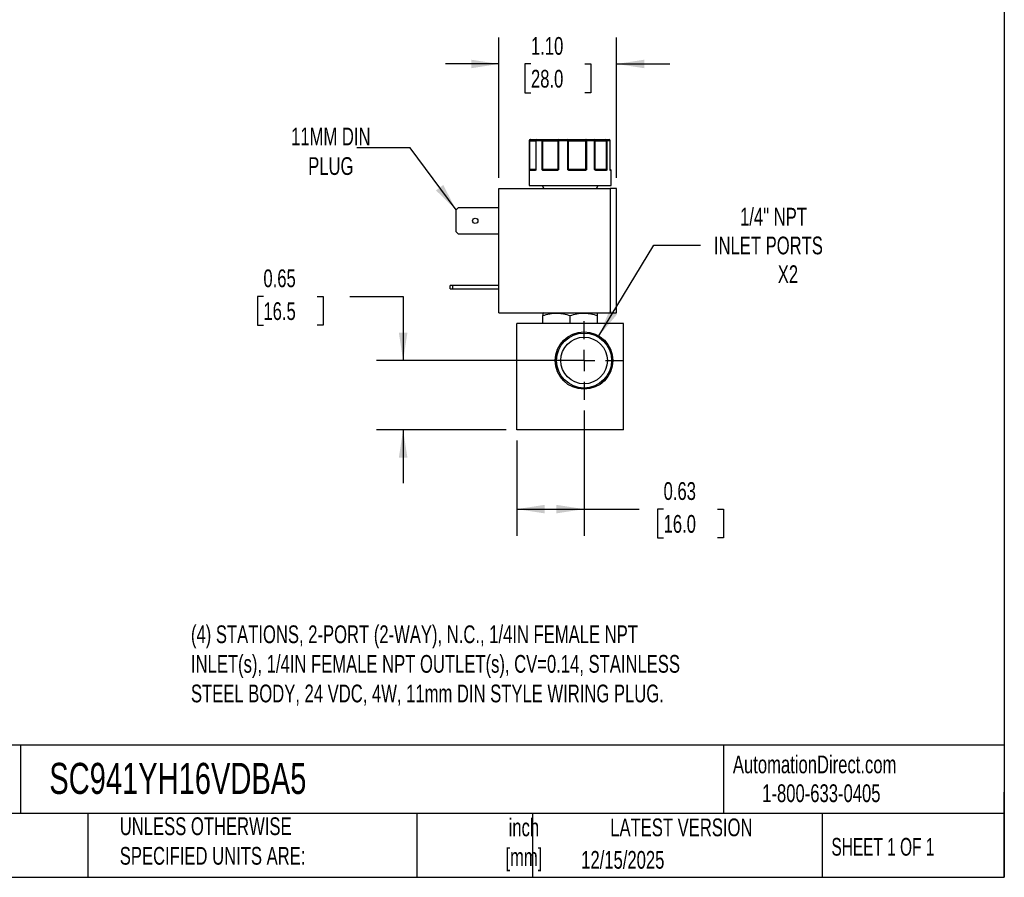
# Model space of a CAD drawing. Header units: inches. Extents: x 0.5 to 21.5, y 0.5 to 16.5.
# Tile 16 of 22: x 12.3 to 21.5, y 0.5 to 8.6. Entities that reach past the tile are written whole.
import ezdxf

# ---------------------------------------------------------------- set-up
doc = ezdxf.new("R2010")
doc.units = ezdxf.units.IN
doc.header["$LTSCALE"] = 2
doc.header["$MEASUREMENT"] = 0
doc.linetypes.add('SLD-Center', pattern=[0.75, 0.6, -0.05, 0.05, -0.05])
doc.linetypes.add('SLD-Solid', pattern=[0])
doc.layers.add('CENTER', color=40, linetype='SLD-Center')
doc.layers.add('DIMENSIONS', color=140, linetype='SLD-Solid', lineweight=25)
doc.layers.add('TEXT', color=140, linetype='SLD-Solid', lineweight=25)
doc.styles.add('SLDTEXTSTYLE0', font='TXT', dxfattribs={"width": 0.7})
doc.styles.add('SLDTEXTSTYLE1', font='TXT', dxfattribs={"width": 0.65})
doc.dimstyles.new('SLDDIMSTYLE0', dxfattribs={"dimtxt": 0.169922, "dimasz": 0.26, "dimexe": 0, "dimexo": 0.0625, "dimgap": 0.04248, "dimtad": 0, "dimtih": 1, "dimtoh": 1, "dimrnd": 1e-09, "dimdsep": 46, "dimtxsty": 'SLDTEXTSTYLE0', "dimsah": 1, "dimcen": 0.09, "dimadec": 0, "dimazin": 2, "dimtfac": 1, "dimtmove": 0, "dimatfit": 0, "dimfxl": 0, "dimfrac": 2, "dimtolj": 1, "dimtzin": 12, "dimarcsym": 0})
doc.dimstyles.new('SLDDIMSTYLE3', dxfattribs={"dimtxt": 0.169922, "dimasz": 0.26, "dimexe": 0, "dimexo": 0.0625, "dimgap": 0.04248, "dimtad": 0, "dimtih": 1, "dimtoh": 1, "dimrnd": 1e-09, "dimzin": 4, "dimdsep": 46, "dimtxsty": 'SLDTEXTSTYLE0', "dimsah": 1, "dimcen": 0.09, "dimadec": 0, "dimazin": 1, "dimtfac": 1, "dimtmove": 0, "dimatfit": 0, "dimfxl": 0, "dimfrac": 2, "dimtolj": 1, "dimtzin": 12, "dimarcsym": 0})
doc.dimstyles.new('SLDDIMSTYLE4', dxfattribs={"dimtxt": 0.169922, "dimasz": 0.26, "dimexe": 0, "dimexo": 0.0625, "dimgap": 0.04248, "dimtad": 0, "dimtih": 1, "dimtoh": 1, "dimrnd": 1e-09, "dimzin": 12, "dimdsep": 46, "dimtxsty": 'SLDTEXTSTYLE0', "dimsah": 1, "dimcen": 0, "dimadec": 0, "dimazin": 3, "dimtfac": 1, "dimtofl": 0, "dimtmove": 0, "dimatfit": 3, "dimfxl": 0, "dimfrac": 2, "dimtolj": 1, "dimtzin": 12, "dimarcsym": 0})
doc.dimstyles.new('SLDDIMSTYLE5', dxfattribs={"dimtxt": 0.169922, "dimasz": 0.26, "dimexe": 0, "dimexo": 0.0625, "dimgap": 0.04248, "dimtad": 0, "dimtih": 1, "dimtoh": 1, "dimrnd": 1e-09, "dimdsep": 46, "dimtxsty": 'SLDTEXTSTYLE0', "dimsah": 1, "dimcen": 0.09, "dimadec": 0, "dimazin": 2, "dimtfac": 1, "dimtofl": 0, "dimtmove": 0, "dimatfit": 3, "dimfxl": 0, "dimfrac": 2, "dimtolj": 1, "dimtzin": 12, "dimarcsym": 0})
doc.dimstyles.new('SLDDIMSTYLE6', dxfattribs={"dimtxt": 0.18, "dimasz": 0.26, "dimexe": 0, "dimexo": 0.0625, "dimgap": 0, "dimtad": 0, "dimtih": 1, "dimtoh": 1, "dimdec": 0, "dimrnd": 1e-09, "dimzin": 0, "dimdsep": 46, "dimtxsty": 'Standard', "dimsah": 1, "dimcen": 0.09, "dimadec": 0, "dimazin": 0, "dimtfac": 0.26, "dimtdec": 0, "dimtofl": 0, "dimtmove": 0, "dimatfit": 3, "dimfxl": 0, "dimfrac": 2, "dimtolj": 1, "dimtzin": 0, "dimarcsym": 0})

# ---------------------------------------------------------------- blocks, each defined once
blk = doc.blocks.new('_D_8')
at = {"layer": 'DIMENSIONS'}
for p, q in [((14.5457, 5.9557), (14.4887, 5.9557)), ((14.4887, 5.9557), (14.4887, 5.6857)), ((15.0507, 5.9557), (15.1077, 5.9557)), ((15.1077, 5.9557), (15.1077, 5.6857)), ((15.3571, 5.9557), (15.8571, 5.9557)), ((15.8571, 5.9557), (15.8571, 5.3534)), ((14.4887, 5.6857), (14.5457, 5.6857)), ((15.1077, 5.6857), (15.0507, 5.6857)), ((17.4554, 5.3534), (15.6071, 5.3534)), ((16.8254, 4.7024), (15.6071, 4.7024)), ((15.8571, 4.7024), (15.8571, 4.2024))]:
    blk.add_line(p, q, dxfattribs=at)
for points in [[(15.8571, 5.3534), (15.8971, 5.6134), (15.8171, 5.6134)], [(15.8571, 4.7024), (15.8171, 4.4424), (15.8971, 4.4424)]]:
    blk.add_solid(points, dxfattribs=at)
at = {"layer": 'DIMENSIONS', "char_height": 0.16667, "attachment_point": 1, "style": 'SLDTEXTSTYLE0'}
for s, insert in [('0.65', (14.5457, 6.2086)), ('16.5', (14.5457, 5.9005))]:
    blk.add_mtext(s, dxfattribs=dict(at, insert=insert))
blk = doc.blocks.new('_D_9')
at = {"layer": 'DIMENSIONS'}
for p, q in [((17.5554, 4.8835), (17.5554, 3.7078)), ((16.9254, 4.6024), (16.9254, 3.7078)), ((16.9254, 3.9578), (17.5554, 3.9578)), ((17.5554, 3.9578), (18.0716, 3.9578)), ((18.3019, 3.9578), (18.2448, 3.9578)), ((18.2448, 3.9578), (18.2448, 3.6878)), ((18.8068, 3.9578), (18.8639, 3.9578)), ((18.8639, 3.9578), (18.8639, 3.6878)), ((18.2448, 3.6878), (18.3019, 3.6878)), ((18.8639, 3.6878), (18.8068, 3.6878))]:
    blk.add_line(p, q, dxfattribs=at)
for points in [[(16.9254, 3.9578), (17.1854, 3.9178), (17.1854, 3.9978)], [(17.5554, 3.9578), (17.2954, 3.9978), (17.2954, 3.9178)]]:
    blk.add_solid(points, dxfattribs=at)
at = {"layer": 'DIMENSIONS', "char_height": 0.16667, "attachment_point": 1, "style": 'SLDTEXTSTYLE0'}
for s, insert in [('0.63', (18.3019, 4.2107)), ('16.0', (18.3019, 3.9026))]:
    blk.add_mtext(s, dxfattribs=dict(at, insert=insert))
blk = doc.blocks.new('_D_10')
at = {"layer": 'DIMENSIONS'}
for p, q in [((17.6952, 5.5842), (18.2118, 6.4374)), ((18.2118, 6.4374), (18.6493, 6.4374))]:
    blk.add_line(p, q, dxfattribs=at)
blk.add_solid([(17.6952, 5.5842), (17.8641, 5.7859), (17.7956, 5.8273)], dxfattribs=at)
at = {"layer": 'DIMENSIONS', "attachment_point": 1, "style": 'SLDTEXTSTYLE0'}
for s, insert, char_height in [('1/4" NPT', (19.0198, 6.7873), 0.16667), ('INLET PORTS', (18.7743, 6.5172), 0.166667), ('X2', (19.3735, 6.2472), 0.16667)]:
    blk.add_mtext(s, dxfattribs=dict(at, insert=insert, char_height=char_height))
blk = doc.blocks.new('_D_11')
at = {"layer": 'DIMENSIONS'}
for p, q in [((16.7561, 7.0678), (16.7561, 8.3883)), ((17.8601, 7.0678), (17.8601, 8.3883)), ((16.7561, 8.1383), (16.2561, 8.1383)), ((17.057, 8.1383), (16.9999, 8.1383)), ((16.9999, 8.1383), (16.9999, 7.8682)), ((17.5619, 8.1383), (17.619, 8.1383)), ((17.619, 8.1383), (17.619, 7.8682)), ((17.8601, 8.1383), (18.3601, 8.1383)), ((16.9999, 7.8682), (17.057, 7.8682)), ((17.619, 7.8682), (17.5619, 7.8682))]:
    blk.add_line(p, q, dxfattribs=at)
for points in [[(16.7561, 8.1383), (16.4961, 8.1783), (16.4961, 8.0983)], [(17.8601, 8.1383), (18.1201, 8.0983), (18.1201, 8.1783)]]:
    blk.add_solid(points, dxfattribs=at)
at = {"layer": 'DIMENSIONS', "char_height": 0.16667, "attachment_point": 1, "style": 'SLDTEXTSTYLE0'}
for s, insert in [('1.10', (17.057, 8.3911)), ('28.0', (17.057, 8.083))]:
    blk.add_mtext(s, dxfattribs=dict(at, insert=insert))
blk = doc.blocks.new('SW_CENTERMARKSYMBOL_4')
at = {"layer": 'CENTER', "color": 0}
for p, q in [((0, 0.2), (0, 0.3699)), ((0, 0), (0, 0.1)), ((-0.2, 0), (-0.3699, 0)), ((0, 0), (-0.1, 0)), ((0, 0), (0, -0.1)), ((0, 0), (0.1, 0)), ((0.2, 0), (0.3699, 0)), ((0, -0.2), (0, -0.3699))]:
    blk.add_line(p, q, dxfattribs=at)

msp = doc.modelspace()

# ---------------------------------------------------------------- linework, layer by layer
for p, q in [((17.0404, 7.4178), (17.0404, 6.9978)), ((17.0429, 7.4178), (17.0404, 7.4178)), ((17.0429, 7.1478), (17.0429, 7.4178)), ((17.0475, 7.4178), (17.0429, 7.4178)), ((17.0475, 7.1478), (17.0475, 7.4178)), ((17.0475, 7.4178), (17.1025, 7.4178)), ((17.1025, 7.4178), (17.1025, 7.1478)), ((17.1041, 7.4178), (17.1025, 7.4178)), ((17.1041, 7.4178), (17.1041, 7.1478)), ((17.1607, 7.4178), (17.1041, 7.4178)), ((17.1607, 7.1478), (17.1607, 7.4178)), ((17.1689, 7.4178), (17.1607, 7.4178)), ((17.1689, 7.4178), (17.3092, 7.4178)), ((17.1689, 7.1478), (17.1689, 7.4178)), ((17.3156, 7.4178), (17.3092, 7.4178)), ((17.3092, 7.4178), (17.3092, 7.1478)), ((17.3156, 7.4178), (17.3156, 7.1478)), ((17.4023, 7.4178), (17.3156, 7.4178)), ((17.4023, 7.1478), (17.4023, 7.4178)), ((17.4103, 7.4178), (17.4023, 7.4178)), ((17.4103, 7.1478), (17.4103, 7.4178)), ((17.4103, 7.4178), (17.5699, 7.4178)), ((17.5699, 7.4178), (17.5699, 7.1478)), ((17.5785, 7.4178), (17.5699, 7.4178)), ((17.5785, 7.4178), (17.5785, 7.1478)), ((17.6548, 7.4178), (17.5785, 7.4178)), ((17.6548, 7.1478), (17.6548, 7.4178)), ((17.6588, 7.4178), (17.6548, 7.4178)), ((17.6588, 7.1478), (17.6588, 7.4178)), ((17.6588, 7.4178), (17.7629, 7.4178)), ((17.7629, 7.4178), (17.7629, 7.1478)), ((17.7698, 7.4178), (17.7629, 7.4178)), ((17.7698, 7.4178), (17.7698, 7.1478)), ((17.7999, 7.4178), (17.7698, 7.4178)), ((17.7999, 7.1478), (17.7999, 7.4178)), ((17.8002, 7.4178), (17.7999, 7.4178)), ((17.8002, 7.1478), (17.8002, 7.4178)), ((17.8002, 7.1478), (17.8002, 7.4178)), ((17.8002, 7.4178), (17.8002, 7.4178)), ((17.0429, 7.1478), (17.0475, 7.1478)), ((17.0956, 7.1378), (17.0451, 7.1378)), ((17.1025, 7.1478), (17.0475, 7.1478)), ((17.1007, 7.1431), (17.0999, 7.1428)), ((17.1006, 7.1433), (17.102, 7.1456)), ((17.1025, 7.1478), (17.1041, 7.1478)), ((17.1607, 7.1478), (17.1689, 7.1478)), ((17.3092, 7.1478), (17.1689, 7.1478)), ((17.3005, 7.1378), (17.1725, 7.1378)), ((17.3092, 7.1478), (17.3156, 7.1478)), ((17.4023, 7.1478), (17.4103, 7.1478)), ((17.5699, 7.1478), (17.4103, 7.1478)), ((17.5638, 7.1378), (17.4182, 7.1378)), ((17.5699, 7.1478), (17.5785, 7.1478)), ((17.6548, 7.1478), (17.6588, 7.1478)), ((17.7629, 7.1478), (17.6588, 7.1478)), ((17.7624, 7.1378), (17.6673, 7.1378)), ((17.7629, 7.1478), (17.7698, 7.1478)), ((17.7999, 7.1478), (17.8002, 7.1478)), ((17.8054, 7.1428), (17.8008, 7.1428)), ((17.8054, 7.1428), (17.8008, 7.1428)), ((17.8054, 7.1428), (17.8008, 7.1428)), ((17.8054, 7.1428), (17.8008, 7.1428)), ((17.8104, 7.1378), (17.8033, 7.1378)), ((17.8104, 6.9978), (17.8104, 7.1378)), ((16.7561, 5.8008), (16.7561, 6.9678)), ((16.7561, 6.9678), (17.8001, 6.9678)), ((17.0404, 6.9978), (17.8104, 6.9978)), ((17.1619, 6.9978), (17.1792, 6.9678)), ((17.6716, 6.9678), (17.6889, 6.9978)), ((17.8001, 6.9678), (17.8001, 5.8008)), ((17.8601, 6.9678), (17.8001, 6.9678)), ((17.8601, 5.8008), (17.8601, 6.9678)), ((16.3541, 6.7676), (16.3753, 6.7888)), ((16.3541, 6.562), (16.3541, 6.7676)), ((16.3753, 6.7888), (16.7561, 6.7888)), ((16.3753, 6.5408), (16.3541, 6.562)), ((16.7561, 6.5408), (16.3753, 6.5408)), ((16.2981, 6.0258), (16.2981, 6.0568)), ((16.3193, 6.0568), (16.2981, 6.0568)), ((16.2981, 6.0258), (16.3193, 6.0258)), ((16.3193, 6.0568), (16.3193, 6.0258)), ((16.7561, 6.0568), (16.3193, 6.0568)), ((16.3193, 6.0258), (16.7561, 6.0258)), ((16.7561, 5.8008), (17.8001, 5.8008)), ((17.1735, 5.8008), (17.1695, 5.7985)), ((17.1695, 5.7024), (17.1695, 5.7757)), ((17.4254, 5.7024), (17.4254, 5.7757)), ((17.6813, 5.7985), (17.6774, 5.8008)), ((17.6813, 5.7024), (17.6813, 5.7757)), ((17.8001, 5.8008), (17.8601, 5.8008)), ((16.9254, 4.7024), (16.9254, 5.7024)), ((17.9254, 5.7024), (16.9254, 5.7024)), ((17.9254, 4.7024), (17.9254, 5.7024)), ((17.9254, 4.7024), (16.9254, 4.7024))]:
    msp.add_line(p, q)
at = {"flags": 128}
for points in [[(17.0475, 7.4178), (17.0476, 7.4197), (17.0479, 7.4216), (17.0484, 7.4233), (17.0491, 7.4249), (17.0499, 7.4261), (17.0508, 7.427), (17.0518, 7.4276), (17.0529, 7.4278)], [(17.3185, 7.4278), (17.3179, 7.4276), (17.3174, 7.427), (17.3169, 7.4261), (17.3165, 7.4249), (17.3161, 7.4233), (17.3158, 7.4216), (17.3157, 7.4197), (17.3156, 7.4178)], [(17.5745, 7.4278), (17.5736, 7.4276), (17.5727, 7.427), (17.5719, 7.4261), (17.5712, 7.4249), (17.5707, 7.4233), (17.5702, 7.4216), (17.57, 7.4197), (17.5699, 7.4178)], [(17.5745, 7.4278), (17.5753, 7.4276), (17.576, 7.427), (17.5767, 7.4261), (17.5773, 7.4249), (17.5778, 7.4233), (17.5782, 7.4216), (17.5784, 7.4197), (17.5785, 7.4178)], [(17.6548, 7.4178), (17.6546, 7.4197), (17.6543, 7.4216), (17.6537, 7.4233), (17.653, 7.4249), (17.6521, 7.4261), (17.6511, 7.427), (17.65, 7.4276), (17.6488, 7.4278)], [(17.1725, 7.1378), (17.1725, 7.1388), (17.1727, 7.1397), (17.173, 7.1406), (17.1734, 7.1413), (17.1739, 7.1419), (17.1745, 7.1424), (17.1751, 7.1427), (17.1758, 7.1428)], [(17.3005, 7.1378), (17.3005, 7.1388), (17.3006, 7.1397), (17.3007, 7.1406), (17.301, 7.1413), (17.3012, 7.1419), (17.3015, 7.1424), (17.3018, 7.1427), (17.3021, 7.1428)], [(17.5638, 7.1378), (17.5638, 7.1388), (17.5636, 7.1397), (17.5635, 7.1406), (17.5633, 7.1413), (17.563, 7.1419), (17.5627, 7.1424), (17.5623, 7.1427), (17.562, 7.1428)], [(17.6673, 7.1378), (17.6673, 7.1388), (17.6671, 7.1397), (17.6668, 7.1406), (17.6664, 7.1413), (17.6659, 7.1419), (17.6654, 7.1424), (17.6648, 7.1427), (17.6642, 7.1428)], [(17.8012, 7.142), (17.8011, 7.1423), (17.801, 7.1427)]]:
    msp.add_lwpolyline(points, dxfattribs=at)
for centre, radius in [((16.5341, 6.6648), 0.025), ((17.5554, 5.3534), 0.2699), ((17.5554, 5.3534), 0.2582), ((17.5554, 5.3534), 0.219)]:
    msp.add_circle(centre, radius)
for centre, radius, start, end in [((17.0504, 7.4178), 0.01, 90, 180), ((17.0529, 7.4178), 0.00997, 90.18873, 180.18749), ((17.1125, 7.4178), 0.01, 90, 180), ((17.1134, 7.4185), 0.00929, 95.61824, 184.68657), ((17.1695, 7.4191), 0.00889, 102.44964, 188.52472), ((17.1492, 7.4202), 0.0198, 352.8946, 22.33955), ((17.3189, 7.4181), 0.00965, 92.31153, 182.13854), ((17.4444, 7.4203), 0.0422, 169.74366, 183.38621), ((17.4014, 7.4189), 0.009, 352.7666, 80.19617), ((17.6488, 7.4178), 0.01, 359.97663, 89.97661), ((17.7496, 7.4202), 0.0135, 349.85103, 34.20397), ((17.7603, 7.4183), 0.00952, 356.98676, 86.63051), ((17.7902, 7.4178), 0.01, 0, 90), ((17.7902, 7.4178), 0.01, 0, 90), ((17.79, 7.4179), 0.00987, 359.2155, 89.19341), ((17.0482, 7.14), 0.00451, 107.9286, 170.0526), ((17.0501, 7.1378), 0.00497, 90.35113, 180.34688), ((17.0398, 7.1476), 0.0077, 334.1046, 1.12435), ((17.1003, 7.1381), 0.00468, 94.75792, 184.07445), ((17.1034, 7.1421), 0.00294, 148.38466, 206.7482), ((17.0975, 7.1478), 0.005, 334.50632, 0), ((17.1728, 7.1363), 0.00879, 115.09177, 149.63011), ((17.1972, 7.1476), 0.0283, 179.57932, 186.70963), ((17.304, 7.1477), 0.00521, 318.04452, 0.33499), ((17.3158, 7.1461), 0.00807, 192.8152, 221.07812), ((17.4752, 7.0896), 0.0841, 139.43058, 142.51468), ((17.4163, 7.1477), 0.006, 179.08487, 214.70926), ((17.4849, 7.139), 0.0667, 176.77829, 181.0729), ((17.5612, 7.1476), 0.00867, 337.28351, 1.09603), ((17.5617, 7.1331), 0.0134, 34.6734, 56.16342), ((17.6638, 7.1478), 0.005, 179.99605, 224.63651), ((17.6573, 7.1429), 0.0032, 318.07109, 25.40195), ((17.7576, 7.1381), 0.00472, 356.4445, 85.93642), ((17.7809, 7.1476), 0.0179, 179.35438, 190.64961), ((17.7611, 7.1383), 0.00635, 22.66639, 69.92467), ((17.8052, 7.1478), 0.005, 180, 189.25698), ((17.8052, 7.1478), 0.005, 180, 189.24732), ((17.7983, 7.1413), 0.00307, 350.11588, 14.34088), ((17.7982, 7.1378), 0.00503, 359.85489, 52.6097), ((17.8054, 7.1378), 0.005, 0, 90)]:
    msp.add_arc(centre, radius, start, end)
for points, knots in [([(17.0529, 7.4278), (17.0591, 7.4278), (17.0716, 7.4278), (17.0877, 7.4278), (17.101, 7.4278), (17.1094, 7.4278), (17.1119, 7.4278), (17.1125, 7.4278)], [0, 0, 0, 0, 0.225621, 0.451344, 0.689789, 0.928441, 1, 1, 1, 1]), ([(17.1676, 7.4278), (17.1701, 7.4278), (17.1751, 7.4278), (17.1827, 7.4278), (17.1903, 7.4278), (17.1979, 7.4278), (17.2054, 7.4278), (17.2183, 7.4278), (17.2364, 7.4278), (17.2582, 7.4278), (17.2781, 7.4278), (17.2932, 7.4278), (17.3043, 7.4278), (17.3123, 7.4278), (17.3164, 7.4278), (17.3185, 7.4278)], [0, 0, 0, 0, 0.040712, 0.081199, 0.121575, 0.161957, 0.202462, 0.243205, 0.371568, 0.500042, 0.628406, 0.75688, 0.838051, 0.918781, 1, 1, 1, 1]), ([(17.4029, 7.4278), (17.4047, 7.4278), (17.4081, 7.4278), (17.4137, 7.4278), (17.4195, 7.4278), (17.4255, 7.4278), (17.4318, 7.4278), (17.4431, 7.4278), (17.4601, 7.4278), (17.4834, 7.4278), (17.5075, 7.4278), (17.5287, 7.4278), (17.5464, 7.4278), (17.5609, 7.4278), (17.57, 7.4278), (17.5745, 7.4278)], [0, 0, 0, 0, 0.040712, 0.081199, 0.121575, 0.161957, 0.202462, 0.243205, 0.371568, 0.500042, 0.628406, 0.75688, 0.838051, 0.918781, 1, 1, 1, 1]), ([(17.6488, 7.4278), (17.6489, 7.4278), (17.6492, 7.4278), (17.6501, 7.4278), (17.6514, 7.4278), (17.6532, 7.4278), (17.6553, 7.4278), (17.6596, 7.4278), (17.6676, 7.4278), (17.6815, 7.4278), (17.6985, 7.4278), (17.7158, 7.4278), (17.7319, 7.4278), (17.7461, 7.4278), (17.7559, 7.4278), (17.7608, 7.4278)], [0, 0, 0, 0, 0.040712, 0.081199, 0.121575, 0.161957, 0.202462, 0.243205, 0.371568, 0.500042, 0.628406, 0.75688, 0.838051, 0.918781, 1, 1, 1, 1]), ([(17.0437, 7.1408), (17.0436, 7.1412), (17.0435, 7.1422), (17.0433, 7.1439), (17.0431, 7.1458), (17.043, 7.1471), (17.0429, 7.1478)], [0, 0, 0, 0, 0.236129, 0.498993, 0.712542, 1, 1, 1, 1]), ([(17.0451, 7.1378), (17.0449, 7.1378), (17.0447, 7.1379), (17.0443, 7.1384), (17.044, 7.1394), (17.0438, 7.1403), (17.0437, 7.1408)], [0, 0, 0, 0, 0.270747, 0.52324, 0.763872, 1, 1, 1, 1]), ([(17.1007, 7.1408), (17.1004, 7.1404), (17.0999, 7.1396), (17.0989, 7.1388), (17.0979, 7.1382), (17.0968, 7.1378), (17.096, 7.1378), (17.0956, 7.1378)], [0, 0, 0, 0, 0.1888076, 0.3795113, 0.575987, 0.7817848, 1, 1, 1, 1]), ([(17.102, 7.1456), (17.1018, 7.1453), (17.1015, 7.1446), (17.1009, 7.1437), (17.1006, 7.1433)], [0, 0, 0, 0, 0.499523, 1, 1, 1, 1]), ([(17.102, 7.1456), (17.1018, 7.1453), (17.1015, 7.1446), (17.1009, 7.1437), (17.1006, 7.1433)], [0, 0, 0, 0, 0.507151, 1, 1, 1, 1]), ([(17.1041, 7.1478), (17.1038, 7.147), (17.1033, 7.1458), (17.1025, 7.1439), (17.1017, 7.1422), (17.101, 7.1412), (17.1007, 7.1408)], [0, 0, 0, 0, 0.291242, 0.500217, 0.762096, 1, 1, 1, 1]), ([(17.1652, 7.1408), (17.1648, 7.1412), (17.1639, 7.1422), (17.1628, 7.1439), (17.1618, 7.1458), (17.1611, 7.1471), (17.1607, 7.1478)], [0, 0, 0, 0, 0.2361294, 0.4989929, 0.7125421, 1, 1, 1, 1]), ([(17.1725, 7.1378), (17.1718, 7.1378), (17.1704, 7.1379), (17.1685, 7.1384), (17.1667, 7.1394), (17.1657, 7.1403), (17.1652, 7.1408)], [0, 0, 0, 0, 0.270747, 0.52324, 0.763872, 1, 1, 1, 1]), ([(17.3097, 7.1408), (17.3092, 7.1404), (17.3081, 7.1396), (17.3064, 7.1388), (17.3046, 7.1382), (17.3026, 7.1378), (17.3012, 7.1378), (17.3005, 7.1378)], [0, 0, 0, 0, 0.188808, 0.379511, 0.575987, 0.781785, 1, 1, 1, 1]), ([(17.3156, 7.1478), (17.3151, 7.147), (17.3142, 7.1458), (17.3128, 7.1439), (17.3114, 7.1422), (17.3102, 7.1412), (17.3097, 7.1408)], [0, 0, 0, 0, 0.291242, 0.500217, 0.762096, 1, 1, 1, 1]), ([(17.4085, 7.1408), (17.408, 7.1412), (17.4068, 7.1422), (17.4053, 7.1439), (17.4038, 7.1458), (17.4028, 7.1471), (17.4023, 7.1478)], [0, 0, 0, 0, 0.236129, 0.498993, 0.712542, 1, 1, 1, 1]), ([(17.4182, 7.1378), (17.4173, 7.1378), (17.4155, 7.1379), (17.4129, 7.1384), (17.4106, 7.1394), (17.4092, 7.1403), (17.4085, 7.1408)], [0, 0, 0, 0, 0.270747, 0.52324, 0.763872, 1, 1, 1, 1]), ([(17.5728, 7.1408), (17.5723, 7.1404), (17.5713, 7.1396), (17.5696, 7.1388), (17.5678, 7.1382), (17.5658, 7.1378), (17.5645, 7.1378), (17.5638, 7.1378)], [0, 0, 0, 0, 0.188808, 0.379511, 0.575987, 0.781785, 1, 1, 1, 1]), ([(17.5785, 7.1478), (17.578, 7.147), (17.5772, 7.1458), (17.5758, 7.1439), (17.5744, 7.1422), (17.5733, 7.1412), (17.5728, 7.1408)], [0, 0, 0, 0, 0.291242, 0.500217, 0.762096, 1, 1, 1, 1]), ([(17.6597, 7.1408), (17.6593, 7.1412), (17.6583, 7.1422), (17.6571, 7.1439), (17.6559, 7.1458), (17.6552, 7.1471), (17.6548, 7.1478)], [0, 0, 0, 0, 0.2361294, 0.4989929, 0.7125421, 1, 1, 1, 1]), ([(17.6673, 7.1378), (17.6666, 7.1378), (17.6652, 7.1379), (17.6632, 7.1384), (17.6613, 7.1394), (17.6603, 7.1403), (17.6597, 7.1408)], [0, 0, 0, 0, 0.270747, 0.52324, 0.763872, 1, 1, 1, 1]), ([(17.7669, 7.1408), (17.7667, 7.1404), (17.7662, 7.1396), (17.7653, 7.1388), (17.7644, 7.1382), (17.7634, 7.1378), (17.7627, 7.1378), (17.7624, 7.1378)], [0, 0, 0, 0, 0.188808, 0.379511, 0.575987, 0.781785, 1, 1, 1, 1]), ([(17.7698, 7.1478), (17.7695, 7.147), (17.7691, 7.1458), (17.7684, 7.1439), (17.7678, 7.1422), (17.7672, 7.1412), (17.7669, 7.1408)], [0, 0, 0, 0, 0.291242, 0.500217, 0.762096, 1, 1, 1, 1]), ([(17.8013, 7.1408), (17.8012, 7.1412), (17.8009, 7.1422), (17.8006, 7.1439), (17.8002, 7.1458), (17.8, 7.1471), (17.7999, 7.1478)], [0, 0, 0, 0, 0.236129, 0.498993, 0.712542, 1, 1, 1, 1]), ([(17.7999, 7.1478), (17.8, 7.147), (17.8002, 7.1458), (17.8006, 7.1439), (17.8009, 7.1422), (17.8012, 7.1412), (17.8013, 7.1408)], [0, 0, 0, 0, 0.291242, 0.500217, 0.762096, 1, 1, 1, 1]), ([(17.8014, 7.1415), (17.8014, 7.1415), (17.8015, 7.1414), (17.8013, 7.1417), (17.8012, 7.142)], [0, 0, 0, 0, 0.0507178, 1, 1, 1, 1]), ([(17.8033, 7.1378), (17.8031, 7.1378), (17.8027, 7.1379), (17.8022, 7.1384), (17.8017, 7.1394), (17.8014, 7.1403), (17.8013, 7.1408)], [0, 0, 0, 0, 0.270747, 0.52324, 0.763872, 1, 1, 1, 1]), ([(17.1695, 5.7757), (17.1904, 5.7826), (17.2115, 5.7884), (17.254, 5.7963), (17.2755, 5.7985), (17.3081, 5.7985), (17.319, 5.798), (17.3407, 5.7959), (17.3514, 5.7944), (17.3834, 5.7884), (17.4045, 5.7826), (17.4254, 5.7757)], [0, 0, 0, 0, 0.25, 0.25, 0.5, 0.5, 0.625, 0.625, 0.75, 0.75, 1, 1, 1, 1]), ([(17.4254, 5.7757), (17.4463, 5.7826), (17.4674, 5.7884), (17.5099, 5.7963), (17.5314, 5.7985), (17.564, 5.7985), (17.5749, 5.798), (17.5966, 5.7959), (17.6073, 5.7944), (17.6393, 5.7884), (17.6604, 5.7826), (17.6813, 5.7757)], [0, 0, 0, 0, 0.25, 0.25, 0.5, 0.5, 0.625, 0.625, 0.75, 0.75, 1, 1, 1, 1])]:
    msp.add_open_spline(points, degree=3, knots=knots)
for points in [[(17.1125, 7.4278), (17.1283, 7.4278), (17.1468, 7.4278), (17.1676, 7.4278)], [(17.3185, 7.4278), (17.346, 7.4278), (17.3743, 7.4278), (17.4029, 7.4278)], [(17.5745, 7.4278), (17.6008, 7.4278), (17.6258, 7.4278), (17.6488, 7.4278)], [(17.7608, 7.4278), (17.7736, 7.4278), (17.7835, 7.4278), (17.7902, 7.4278)], [(17.0429, 7.1478), (17.0434, 7.1465), (17.0454, 7.1452), (17.0468, 7.1443)], [(17.0468, 7.1443), (17.0476, 7.1432), (17.0488, 7.1428), (17.05, 7.1428)], [(17.05, 7.1428), (17.0576, 7.1428), (17.0746, 7.1428), (17.0999, 7.1428)], [(17.102, 7.1456), (17.1018, 7.1451), (17.1017, 7.1447), (17.1016, 7.1443)], [(17.1041, 7.1478), (17.1029, 7.147), (17.1023, 7.1463), (17.102, 7.1456)], [(17.1607, 7.1478), (17.1634, 7.1465), (17.1668, 7.1452), (17.1691, 7.1443)], [(17.1691, 7.1443), (17.1709, 7.1432), (17.1733, 7.1428), (17.1758, 7.1428)], [(17.1758, 7.1428), (17.2128, 7.1428), (17.2557, 7.1428), (17.3021, 7.1428)], [(17.3021, 7.1428), (17.3042, 7.1428), (17.3063, 7.1432), (17.3079, 7.1443)], [(17.3079, 7.1443), (17.3096, 7.1452), (17.312, 7.1465), (17.3156, 7.1478)], [(17.4023, 7.1478), (17.4061, 7.1465), (17.4092, 7.1452), (17.4114, 7.1443)], [(17.4114, 7.1443), (17.4133, 7.1432), (17.4158, 7.1428), (17.4183, 7.1428)], [(17.4183, 7.1428), (17.4674, 7.1428), (17.5162, 7.1428), (17.562, 7.1428)], [(17.562, 7.1428), (17.5646, 7.1428), (17.5672, 7.1432), (17.5692, 7.1443)], [(17.5692, 7.1443), (17.5716, 7.1452), (17.5751, 7.1465), (17.5785, 7.1478)], [(17.6548, 7.1478), (17.6578, 7.1465), (17.6592, 7.1452), (17.6602, 7.1443)], [(17.6602, 7.1443), (17.6613, 7.1432), (17.6628, 7.1428), (17.6642, 7.1428)], [(17.6642, 7.1428), (17.7024, 7.1428), (17.7342, 7.1428), (17.758, 7.1428)], [(17.758, 7.1428), (17.7599, 7.1428), (17.7618, 7.1432), (17.7633, 7.1443)], [(17.7633, 7.1443), (17.7652, 7.1452), (17.7681, 7.1465), (17.7698, 7.1478)], [(17.7999, 7.1478), (17.8003, 7.1471), (17.8003, 7.1465), (17.8001, 7.1459)], [(17.1695, 5.7985), (17.1695, 5.7985), (17.1695, 5.7896), (17.1695, 5.7757)], [(17.6813, 5.7757), (17.6813, 5.7896), (17.6813, 5.7985), (17.6813, 5.7985)]]:
    msp.add_open_spline(points, degree=3)
at = {"layer": 'TEXT'}
for p, q in [((21.5, 16.5), (21.5, 0.5)), ((21.5, 1.7422), (0.5, 1.7422)), ((12.2645, 1.7422), (12.2645, 1.1)), ((18.8642, 1.7422), (18.8642, 1.1)), ((21.5, 0.5), (21.5, 1.3)), ((21.5, 1.1), (0.5, 1.1)), ((12.8961, 1.1), (12.8961, 0.5)), ((15.9862, 1.1), (15.9862, 0.5)), ((17.0718, 1.1), (17.0718, 0.5)), ((19.7912, 1.1), (19.7912, 0.5)), ((0.5, 0.5), (21.5, 0.5))]:
    msp.add_line(p, q, dxfattribs=at)

# ---------------------------------------------------------------- block references
at = {"layer": 'CENTER'}
msp.add_blockref('SW_CENTERMARKSYMBOL_4', (17.5554, 5.3534), dxfattribs=at)

# ---------------------------------------------------------------- texts
at = {"layer": 'TEXT'}
for s, insert, char_height, attachment_point, style in [('11MM DIN^JPLUG', (15.1784, 7.5407), 0.166667, 2, 'SLDTEXTSTYLE0'), ('(4) STATIONS, 2-PORT (2-WAY), N.C., 1/4IN FEMALE NPT ^JINLET(s), 1/4IN FEMALE NPT OUTLET(s), CV=0.14, STAINLESS ^JSTEEL BODY, 24 VDC, 4W, 11mm DIN STYLE WIRING PLUG.', (13.8655, 2.8657), 0.1666667, 1, 'SLDTEXTSTYLE0'), ('SC941YH16VDBA5', (12.536, 1.5749), 0.291667, 1, 'SLDTEXTSTYLE0'), ('AutomationDirect.com', (18.9524, 1.6438), 0.166667, 1, 'SLDTEXTSTYLE0'), ('1-800-633-0405', (19.2277, 1.373), 0.166667, 1, 'SLDTEXTSTYLE0'), ('UNLESS OTHERWISE ^JSPECIFIED UNITS ARE:', (13.1975, 1.063), 0.166667, 1, 'SLDTEXTSTYLE0'), ('inch^J[mm]', (16.9905, 1.0521), 0.16667, 2, 'SLDTEXTSTYLE0'), ('LATEST VERSION', (18.4687, 1.0523), 0.166667, 2, 'SLDTEXTSTYLE0'), ('SHEET 1 OF 1', (19.8773, 0.8702), 0.166667, 1, 'SLDTEXTSTYLE1'), ('12/15/2025', (17.5286, 0.7473), 0.16667, 1, 'SLDTEXTSTYLE0')]:
    msp.add_mtext(s, dxfattribs=dict(at, insert=insert, char_height=char_height, attachment_point=attachment_point, style=style))

# ---------------------------------------------------------------- dimensions: what is measured, and where the dimension line sits
at = {"layer": 'DIMENSIONS'}
for base, p1, p2, dimstyle, picture, middle in [((16.7561, 8.1383), (17.8601, 6.9678), (16.7561, 6.9678), 'SLDDIMSTYLE3', '_D_11', (17.3095, 8.1383)), ((17.5554, 3.9578), (16.9254, 4.7024), (17.5554, 4.9835), 'SLDDIMSTYLE5', '_D_9', (18.5543, 3.9578))]:
    dim = msp.add_linear_dim(base=base, p1=p1, p2=p2, dimstyle=dimstyle, dxfattribs=at)
    dim.commit()
    dim.dimension.update_dxf_attribs({"geometry": picture, "text_midpoint": middle, "dimtype": 160})
dim = msp.add_diameter_dim_2p(p1=(17.4157, 5.1225), p2=(17.6952, 5.5842), text='1/4" NPT\\PINLET PORTS\\PX2', dimstyle='SLDDIMSTYLE4', override={"dimpost": '<>'}, dxfattribs=at)
dim.commit()
dim.dimension.update_dxf_attribs({"geometry": '_D_10', "text_midpoint": (19.5203, 6.4374), "dimtype": 163})
dim = msp.add_linear_dim(base=(15.8571, 5.3534), p1=(16.9254, 4.7024), p2=(17.5554, 5.3534), angle=90, dimstyle='SLDDIMSTYLE0', dxfattribs=at)
dim.commit()
dim.dimension.update_dxf_attribs({"geometry": '_D_8', "text_midpoint": (15.8571, 5.9557), "dimtype": 160})

# ---------------------------------------------------------------- leaders
at = {"layer": 'TEXT'}
msp.add_leader([(16.3541, 6.7676), (15.9223, 7.3516), (15.4223, 7.3516)], dimstyle='SLDDIMSTYLE6', dxfattribs=at)

doc.saveas('drawing.dxf')
